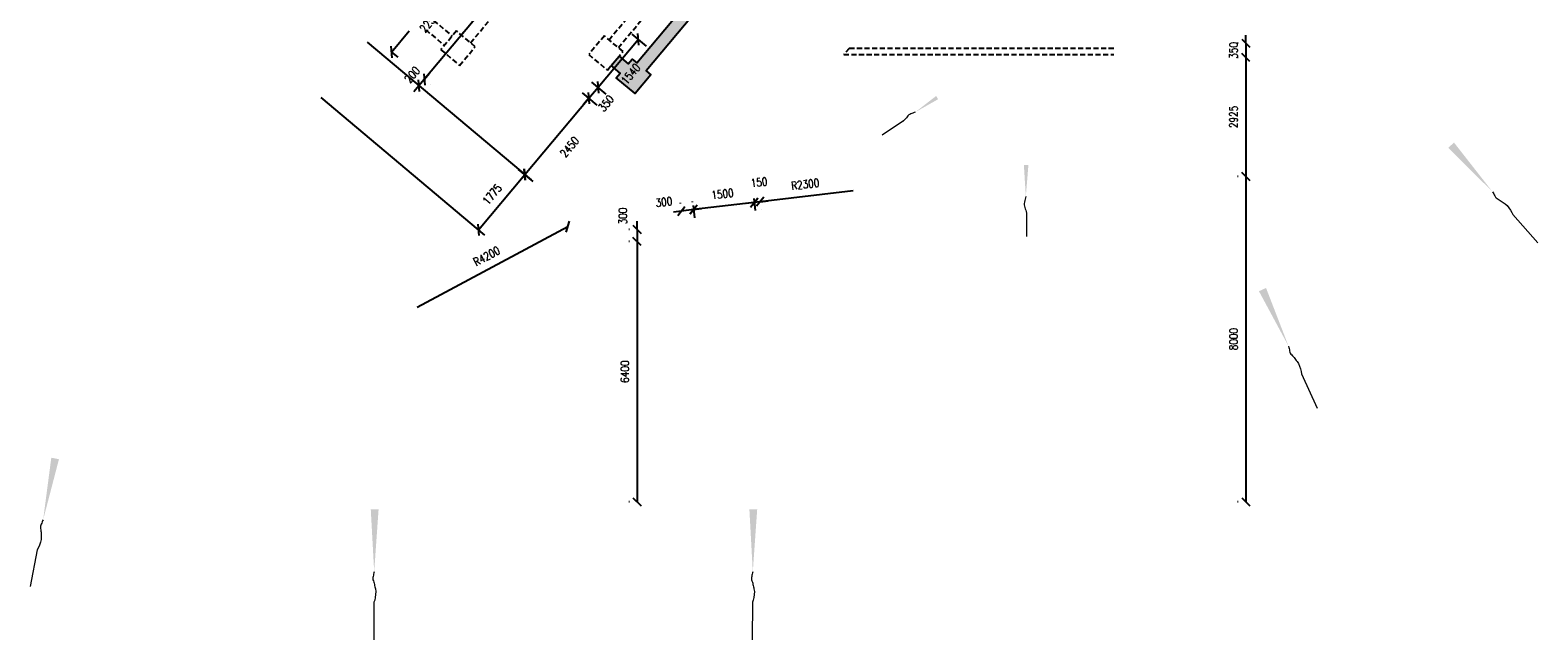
# Model space of a CAD drawing. Header units: millimetres. Extents: x 833220848 to 834439174, y 817676276 to 818025844.
# Tile 15 of 33: x 834224544 to 834261609, y 817904082 to 817919072. Entities that reach past the tile are written whole.
import ezdxf

# ---------------------------------------------------------------- set-up
doc = ezdxf.new("R2010")
doc.units = ezdxf.units.MM
doc.header["$LTSCALE"] = 1000
doc.header["$MEASUREMENT"] = 0
doc.linetypes.add('HIDDEN2', pattern=[0.1875, 0.125, -0.0625])
doc.layers.add('01_Base_Plan', color=5, linetype='Continuous', lineweight=5)
doc.layers.add('VPA031_Dimension GF', color=6, linetype='Continuous', lineweight=13)
for name, color, linetype in [('3B52X-MAGP-P-L000$0$VPA240_road curb', 1, 'Continuous'), ('3B52X_GBP_amendmentC', 150, 'Continuous'), ('Layer 1', 7, 'Continuous'), ('VPA064_C231', 231, 'HIDDEN2')]:
    doc.layers.add(name, color=color, linetype=linetype)
doc.styles.add('RLP-SIMPLEX', font='SIMPLEX.shx', dxfattribs={"width": 0.8})
doc.dimstyles.new('VP-SIMPLEX_D200', dxfattribs={"dimscale": 200, "dimtxt": 1, "dimasz": 1, "dimexe": 1, "dimexo": 1, "dimgap": 1, "dimtad": 1, "dimdec": 1, "dimdsep": 46, "dimtxsty": 'RLP-SIMPLEX', "dimblk": 'OBLIQUE', "dimcen": 1, "dimclrd": 1, "dimclre": 1, "dimclrt": 256, "dimadec": 1, "dimazin": 2, "dimtfac": 1, "dimtdec": 1, "dimtix": 1, "dimtmove": 2, "dimatfit": 1, "dimfxl": 0, "dimtolj": 1, "dimtzin": 0, "dimarcsym": 0})

# ---------------------------------------------------------------- blocks, each defined once
blk = doc.blocks.new('_Oblique')
at = {"color": 0, "linetype": 'ByBlock', "lineweight": -2}
blk.add_line((-0.5, -0.5), (0.5, 0.5), dxfattribs=at)
blk = doc.blocks.new('*D72')
at = {"layer": 'VPA031_Dimension GF', "color": 1, "lineweight": -2}
for p, q in [((834238708, 817917496), (834238351, 817917795)), ((834238505, 817917667), (834238633, 817917820)), ((834238483, 817917228), (834238126, 817917527)), ((834238280, 817917399), (834238505, 817917667)), ((834238280, 817917399), (834238151, 817917245))]:
    blk.add_line(p, q, dxfattribs=at)
at = {"layer": 'VPA031_Dimension GF', "color": 1, "lineweight": -2, "xscale": 200, "yscale": 200, "zscale": 200}
for p, rotation in [((834238505, 817917667), 229.9999999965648), ((834238280, 817917399), 49.99999999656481)]:
    blk.add_blockref('_Oblique', p, dxfattribs=dict(at, rotation=rotation))
at = {"layer": 'VPA031_Dimension GF', "color": 6, "insert": (834238703, 817917272), "char_height": 200, "attachment_point": 5, "rotation": 50, "style": 'RLP-SIMPLEX'}
blk.add_mtext('\\A1;350', dxfattribs=at)
blk = doc.blocks.new('*D73')
at = {"layer": 'VPA031_Dimension GF', "color": 1, "lineweight": -2}
for p, q in [((834242343, 817914835), (834240853, 817914660)), ((834242331, 817914936), (834242366, 817914636)), ((834240841, 817914761), (834240876, 817914461))]:
    blk.add_line(p, q, dxfattribs=at)
at = {"layer": 'VPA031_Dimension GF', "color": 1, "lineweight": -2, "xscale": 200, "yscale": 200, "zscale": 200}
for p, rotation in [((834242343, 817914835), 6.687740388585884), ((834240853, 817914660), 186.6877403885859)]:
    blk.add_blockref('_Oblique', p, dxfattribs=dict(at, rotation=rotation))
at = {"layer": 'VPA031_Dimension GF', "color": 6, "insert": (834241563, 817915045), "char_height": 200, "attachment_point": 5, "rotation": 6.6877, "style": 'RLP-SIMPLEX'}
blk.add_mtext('\\A1;1500', dxfattribs=at)
blk = doc.blocks.new('*D74')
at = {"layer": 'VPA031_Dimension GF', "color": 1, "lineweight": -2}
for p, q in [((834240533, 817914811), (834240531, 817914823)), ((834240830, 817914847), (834240829, 817914858)), ((834240555, 817914624), (834240357, 817914600)), ((834240853, 817914660), (834240555, 817914624)), ((834240853, 817914660), (834241052, 817914684))]:
    blk.add_line(p, q, dxfattribs=at)
at = {"layer": 'VPA031_Dimension GF', "color": 1, "lineweight": -2, "xscale": 200, "yscale": 200, "zscale": 200}
for p, rotation in [((834240555, 817914624), 6.850110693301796), ((834240853, 817914660), 186.8501106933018)]:
    blk.add_blockref('_Oblique', p, dxfattribs=dict(at, rotation=rotation))
at = {"layer": 'VPA031_Dimension GF', "color": 6, "insert": (834240125, 817914849), "char_height": 200, "attachment_point": 5, "rotation": 6.8501, "style": 'RLP-SIMPLEX'}
blk.add_mtext('\\A1;300', dxfattribs=at)
blk = doc.blocks.new('*D122')
at = {"layer": 'VPA031_Dimension GF', "color": 1, "lineweight": -2}
for p, q in [((834242343, 817914834), (834242144, 817914811)), ((834242492, 817914852), (834242343, 817914834)), ((834242492, 817914852), (834242690, 817914875)), ((834242366, 817914636), (834242366, 817914636)), ((834242515, 817914653), (834242515, 817914653))]:
    blk.add_line(p, q, dxfattribs=at)
at = {"layer": 'VPA031_Dimension GF', "color": 1, "lineweight": -2, "xscale": 200, "yscale": 200, "zscale": 200}
for p, rotation in [((834242343, 817914834), 6.687253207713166), ((834242492, 817914852), 186.6872532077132)]:
    blk.add_blockref('_Oblique', p, dxfattribs=dict(at, rotation=rotation))
at = {"layer": 'VPA031_Dimension GF', "color": 6, "insert": (834242463, 817915333), "char_height": 200, "attachment_point": 5, "rotation": 6.6873, "style": 'RLP-SIMPLEX'}
blk.add_mtext('\\A1;150', dxfattribs=at)
blk = doc.blocks.new('*D123')
at = {"layer": 'VPA031_Dimension GF', "color": 1, "lineweight": -2}
blk.add_line((834244776, 817915120), (834242492, 817914852), dxfattribs=at)
at = {"layer": 'VPA031_Dimension GF', "color": 1, "lineweight": -2, "xscale": 200, "yscale": 200, "zscale": 200, "rotation": 186.6879846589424}
blk.add_blockref('_Oblique', (834242492, 817914852), dxfattribs=at)
at = {"layer": 'VPA031_Dimension GF', "color": 6, "insert": (834243599, 817915284), "char_height": 200, "attachment_point": 5, "rotation": 6.688, "style": 'RLP-SIMPLEX'}
blk.add_mtext('\\A1;R2300', dxfattribs=at)
blk = doc.blocks.new('*D142')
at = {"layer": 'VPA031_Dimension GF', "color": 1, "lineweight": -2}
for p, q in [((834234231, 817917859), (834234102, 817917706)), ((834234231, 817917859), (834234359, 817918012)), ((834234102, 817917706), (834233974, 817917552)), ((834234255, 817917577), (834234255, 817917577)), ((834234384, 817917730), (834234384, 817917730))]:
    blk.add_line(p, q, dxfattribs=at)
at = {"layer": 'VPA031_Dimension GF', "color": 1, "lineweight": -2, "xscale": 200, "yscale": 200, "zscale": 200}
for p, rotation in [((834234102, 817917706), 50.00000000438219), ((834234231, 817917859), 230.0000000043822)]:
    blk.add_blockref('_Oblique', p, dxfattribs=dict(at, rotation=rotation))
at = {"layer": 'VPA031_Dimension GF', "color": 6, "insert": (834233937, 817917975), "char_height": 200, "attachment_point": 5, "rotation": 50, "style": 'RLP-SIMPLEX'}
blk.add_mtext('\\A1;200', dxfattribs=at)
blk = doc.blocks.new('*D146')
at = {"layer": 'VPA031_Dimension GF', "color": 1, "lineweight": -2}
for p, q in [((834239281, 817913875), (834239264, 817913875)), ((834239464, 817913875), (834239464, 817907475)), ((834239281, 817907475), (834239264, 817907475))]:
    blk.add_line(p, q, dxfattribs=at)
at = {"layer": 'VPA031_Dimension GF', "color": 1, "lineweight": -2, "xscale": 200, "yscale": 200, "zscale": 200}
for p, rotation in [((834239464, 817913875), 90), ((834239464, 817907475), 270)]:
    blk.add_blockref('_Oblique', p, dxfattribs=dict(at, rotation=rotation))
at = {"layer": 'VPA031_Dimension GF', "color": 6, "insert": (834239164, 817910675), "char_height": 200, "attachment_point": 5, "rotation": 90, "style": 'RLP-SIMPLEX'}
blk.add_mtext('\\A1;6400', dxfattribs=at)
blk = doc.blocks.new('*D158')
at = {"layer": 'VPA031_Dimension GF', "color": 1, "lineweight": -2}
for p, q in [((834234873, 817920257), (834234480, 817919790)), ((834234873, 817920257), (834235026, 817920129)), ((834233426, 817918534), (834233861, 817919052)), ((834233426, 817918534), (834233580, 817918405))]:
    blk.add_line(p, q, dxfattribs=at)
at = {"layer": 'VPA031_Dimension GF', "color": 1, "lineweight": -2, "xscale": 200, "yscale": 200, "zscale": 200}
for p, rotation in [((834234873, 817920257), 50.00000000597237), ((834233426, 817918534), 230.0000000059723)]:
    blk.add_blockref('_Oblique', p, dxfattribs=dict(at, rotation=rotation))
at = {"layer": 'VPA031_Dimension GF', "color": 6, "insert": (834234353, 817919268), "char_height": 200, "attachment_point": 5, "rotation": 50, "style": 'RLP-SIMPLEX'}
blk.add_mtext('\\A1;2250', dxfattribs=at)
blk = doc.blocks.new('*D161')
at = {"layer": 'VPA031_Dimension GF', "color": 1, "lineweight": -2, "ltscale": 500}
for p, q in [((834232830, 817918773), (834236858, 817915393)), ((834231689, 817917413), (834235717, 817914034)), ((834235564, 817914162), (834236705, 817915522))]:
    blk.add_line(p, q, dxfattribs=at)
at = {"layer": 'VPA031_Dimension GF', "color": 1, "lineweight": -2, "ltscale": 500, "xscale": 200, "yscale": 200, "zscale": 200}
for p, rotation in [((834236705, 817915522), 49.99999999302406), ((834235564, 817914162), 229.9999999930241)]:
    blk.add_blockref('_Oblique', p, dxfattribs=dict(at, rotation=rotation))
at = {"layer": 'VPA031_Dimension GF', "ltscale": 500, "insert": (834235905, 817915035), "char_height": 200, "attachment_point": 5, "rotation": 50, "style": 'RLP-SIMPLEX'}
blk.add_mtext('\\A1;1775', dxfattribs=at)
blk = doc.blocks.new('*D162')
at = {"layer": 'VPA031_Dimension GF', "color": 1, "lineweight": -2}
blk.add_line((834234057, 817912260), (834237760, 817914244), dxfattribs=at)
at = {"layer": 'VPA031_Dimension GF', "color": 1, "lineweight": -2, "xscale": 200, "yscale": 200, "zscale": 200, "rotation": 28.18041241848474}
blk.add_blockref('_Oblique', (834237760, 817914244), dxfattribs=at)
at = {"layer": 'VPA031_Dimension GF', "color": 6, "insert": (834235767, 817913517), "char_height": 200, "attachment_point": 5, "rotation": 28.1804, "style": 'RLP-SIMPLEX'}
blk.add_mtext('\\A1;R4200', dxfattribs=at)
blk = doc.blocks.new('*D166')
at = {"layer": 'VPA031_Dimension GF', "color": 1, "lineweight": -2}
for p, q in [((834239698, 817918676), (834239341, 817918975)), ((834238505, 817917667), (834239495, 817918846)), ((834238708, 817917496), (834238351, 817917795))]:
    blk.add_line(p, q, dxfattribs=at)
at = {"layer": 'VPA031_Dimension GF', "color": 1, "lineweight": -2, "xscale": 200, "yscale": 200, "zscale": 200}
for p, rotation in [((834239495, 817918846), 50.00000002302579), ((834238505, 817917667), 230.0000000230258)]:
    blk.add_blockref('_Oblique', p, dxfattribs=dict(at, rotation=rotation))
at = {"layer": 'VPA031_Dimension GF', "color": 6, "insert": (834239310, 817917996), "char_height": 200, "attachment_point": 5, "rotation": 50, "style": 'RLP-SIMPLEX'}
blk.add_mtext('\\A1;1540', dxfattribs=at)
blk = doc.blocks.new('*D167')
at = {"layer": 'VPA031_Dimension GF', "color": 1, "lineweight": -2}
for p, q in [((834236892, 817921030), (834234231, 817917859)), ((834237045, 817920902), (834237045, 817920902)), ((834234384, 817917730), (834234384, 817917730))]:
    blk.add_line(p, q, dxfattribs=at)
at = {"layer": 'VPA031_Dimension GF', "color": 1, "lineweight": -2, "xscale": 200, "yscale": 200, "zscale": 200}
for p, rotation in [((834236892, 817921030), 49.99999999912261), ((834234231, 817917859), 229.9999999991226)]:
    blk.add_blockref('_Oblique', p, dxfattribs=dict(at, rotation=rotation))
at = {"layer": 'VPA031_Dimension GF', "color": 6, "insert": (834235332, 817919637), "char_height": 200, "attachment_point": 5, "rotation": 50, "style": 'RLP-SIMPLEX'}
blk.add_mtext('\\A1;4140', dxfattribs=at)
blk = doc.blocks.new('*D198')
at = {"layer": 'VPA031_Dimension GF', "color": 1, "lineweight": -2}
for p, q in [((834238483, 817917228), (834238126, 817917527)), ((834236705, 817915522), (834238280, 817917399)), ((834236908, 817915351), (834236552, 817915650))]:
    blk.add_line(p, q, dxfattribs=at)
at = {"layer": 'VPA031_Dimension GF', "color": 1, "lineweight": -2, "xscale": 200, "yscale": 200, "zscale": 200}
for p, rotation in [((834238280, 817917399), 50.00000000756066), ((834236705, 817915522), 230.0000000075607)]:
    blk.add_blockref('_Oblique', p, dxfattribs=dict(at, rotation=rotation))
at = {"layer": 'VPA031_Dimension GF', "color": 6, "insert": (834237803, 817916200), "char_height": 200, "attachment_point": 5, "rotation": 50, "style": 'RLP-SIMPLEX'}
blk.add_mtext('\\A1;2450', dxfattribs=at)
blk = doc.blocks.new('*D199')
at = {"layer": 'VPA031_Dimension GF', "color": 1, "lineweight": -2}
for p, q in [((834239281, 817914175), (834239264, 817914175)), ((834239464, 817914175), (834239464, 817914375)), ((834239464, 817914175), (834239464, 817913875)), ((834239281, 817913875), (834239264, 817913875)), ((834239464, 817913875), (834239464, 817913675))]:
    blk.add_line(p, q, dxfattribs=at)
at = {"layer": 'VPA031_Dimension GF', "color": 1, "lineweight": -2, "xscale": 200, "yscale": 200, "zscale": 200}
for p, rotation in [((834239464, 817914175), 270), ((834239464, 817913875), 90)]:
    blk.add_blockref('_Oblique', p, dxfattribs=dict(at, rotation=rotation))
at = {"layer": 'VPA031_Dimension GF', "color": 6, "insert": (834239114, 817914502), "char_height": 200, "attachment_point": 5, "rotation": 90, "style": 'RLP-SIMPLEX'}
blk.add_mtext('\\A1;300', dxfattribs=at)
blk = doc.blocks.new('*D200')
at = {"layer": 'VPA031_Dimension GF', "color": 1, "lineweight": -2}
for p, q in [((834254245, 817915475), (834254229, 817915475)), ((834254429, 817915475), (834254429, 817907475)), ((834254245, 817907475), (834254229, 817907475))]:
    blk.add_line(p, q, dxfattribs=at)
at = {"layer": 'VPA031_Dimension GF', "color": 1, "lineweight": -2, "xscale": 200, "yscale": 200, "zscale": 200}
for p, rotation in [((834254429, 817915475), 90), ((834254429, 817907475), 270)]:
    blk.add_blockref('_Oblique', p, dxfattribs=dict(at, rotation=rotation))
at = {"layer": 'VPA031_Dimension GF', "color": 6, "insert": (834254129, 817911475), "char_height": 200, "attachment_point": 5, "rotation": 90, "style": 'RLP-SIMPLEX'}
blk.add_mtext('\\A1;8000', dxfattribs=at)
blk = doc.blocks.new('*D201')
at = {"layer": 'VPA031_Dimension GF', "color": 1, "lineweight": -2}
for p, q in [((834254245, 817918400), (834254229, 817918400)), ((834254429, 817918400), (834254429, 817915475)), ((834254245, 817915475), (834254229, 817915475))]:
    blk.add_line(p, q, dxfattribs=at)
at = {"layer": 'VPA031_Dimension GF', "color": 1, "lineweight": -2, "xscale": 200, "yscale": 200, "zscale": 200}
for p, rotation in [((834254429, 817918400), 90), ((834254429, 817915475), 270)]:
    blk.add_blockref('_Oblique', p, dxfattribs=dict(at, rotation=rotation))
at = {"layer": 'VPA031_Dimension GF', "color": 6, "insert": (834254129, 817916938), "char_height": 200, "attachment_point": 5, "rotation": 90, "style": 'RLP-SIMPLEX'}
blk.add_mtext('\\A1;2925', dxfattribs=at)
blk = doc.blocks.new('*D202')
at = {"layer": 'VPA031_Dimension GF', "color": 1, "lineweight": -2}
for p, q in [((834254429, 817918750), (834254429, 817918950)), ((834254245, 817918750), (834254229, 817918750)), ((834254429, 817918750), (834254429, 817918400)), ((834254245, 817918400), (834254229, 817918400)), ((834254429, 817918400), (834254429, 817918200))]:
    blk.add_line(p, q, dxfattribs=at)
at = {"layer": 'VPA031_Dimension GF', "color": 1, "lineweight": -2, "xscale": 200, "yscale": 200, "zscale": 200}
for p, rotation in [((834254429, 817918750), 270), ((834254429, 817918400), 90)]:
    blk.add_blockref('_Oblique', p, dxfattribs=dict(at, rotation=rotation))
at = {"layer": 'VPA031_Dimension GF', "color": 6, "insert": (834254129, 817918575), "char_height": 200, "attachment_point": 5, "rotation": 90, "style": 'RLP-SIMPLEX'}
blk.add_mtext('\\A1;350', dxfattribs=at)
blk = doc.blocks.new('Tactile Amendment B')
at = {"layer": '3B52X-MAGP-P-L000$0$VPA240_road curb', "color": 150, "linetype": 'HIDDEN2'}
for p, q in [((124689, 15257), (125148, 14871)), ((124882, 15487), (125341, 15101))]:
    blk.add_line(p, q, dxfattribs=at)
for points in [[(137741, 25895), (137970, 25702), (138163, 25932), (137933, 26125), (137741, 25895)], [(137548, 25665), (137777, 25473), (137970, 25702), (137741, 25895), (137548, 25665)], [(138163, 25932), (137777, 25473), (138237, 25087), (138623, 25547)], [(138237, 25087), (138467, 24894), (138660, 25124), (138430, 25317), (138237, 25087)], [(138430, 25317), (138660, 25124), (138853, 25354), (138623, 25547), (138430, 25317)], [(138660, 25124), (138890, 24931), (139082, 25161), (138853, 25354), (138660, 25124)], [(138467, 24894), (138697, 24701), (138890, 24931), (138660, 25124), (138467, 24894)], [(138697, 24701), (138927, 24508), (139119, 24738), (138890, 24931), (138697, 24701)], [(138890, 24931), (139119, 24738), (139312, 24968), (139082, 25161), (138890, 24931)], [(139119, 24738), (139349, 24545), (139542, 24775), (139312, 24968), (139119, 24738)], [(138927, 24508), (139156, 24316), (139349, 24545), (139119, 24738), (138927, 24508)], [(139542, 24775), (139156, 24316), (139616, 23930), (140002, 24390)], [(126890, 16946), (126504, 16487), (126964, 16101), (127349, 16561)], [(125447, 15227), (125061, 14767), (125521, 14381), (125906, 14841)], [(129081, 15108), (128695, 14648), (129155, 14263), (129540, 14722)]]:
    blk.add_lwpolyline(points, close=True, dxfattribs=at)
for points in [[(129195, 15012), (137892, 25376)], [(129425, 14819), (138122, 25183)], [(125562, 15130), (126619, 16390)], [(125791, 14937), (126849, 16198)]]:
    blk.add_lwpolyline(points, dxfattribs=at)

msp = doc.modelspace()

# ---------------------------------------------------------------- hatches: boundary and pattern name
at = {"layer": 'VPA064_C231', "ltscale": 500}
h = msp.add_hatch(color=256, dxfattribs=at)
h.dxf.hatch_style = 1
h.paths.add_polyline_path([(834239684.83, 817918073.21), (834248381.75, 817928437.79), (834248151.94, 817928630.62), (834239455.02, 817918266.04)])
h = msp.add_hatch(color=256, dxfattribs=at)
h.dxf.hatch_style = 1
h.paths.add_polyline_path([(834239799.74, 817917976.79), (834239340.11, 817918362.46), (834239243.7, 817918247.55), (834239023.46, 817918432.36), (834238830.62, 817918202.54), (834239050.86, 817918017.74), (834238954.44, 817917902.83), (834239414.07, 817917517.16)])

# ---------------------------------------------------------------- linework, layer by layer
at = {"layer": '01_Base_Plan'}
for p, q in [((834246012.91, 817916838.62), (834245492.94, 817916489.68)), ((834249040.42, 817914549.95), (834249036.4, 817913996.12)), ((834260995, 817914536.6), (834261608.83, 817913847.18)), ((834255795.89, 817910618.49), (834256182.57, 817909780.3)), ((834224720.4, 817906298.71), (834224544.05, 817905392.62)), ((834232996.18, 817905005.18), (834232989.47, 817904082.12)), ((834242303.89, 817905005.18), (834242297.18, 817904082.12))]:
    msp.add_line(p, q, dxfattribs=at)
at = {"layer": '01_Base_Plan', "flags": 128}
for points in [[(834246300.66, 817917053.96), (834246273.64, 817917043.81), (834246247.19, 817917032.84), (834246220.17, 817917022.7), (834246193.15, 817917012.55), (834246166.13, 817917002.4), (834246141.96, 817916988.14), (834246121.75, 817916968.12), (834246103.82, 817916944.81), (834246085.64, 817916920.1), (834246067.71, 817916896.79), (834246048.07, 817916875.95), (834246028.44, 817916855.1), (834246008.81, 817916834.26), (834246003.09, 817916828.19)], [(834249021.22, 817914980.81), (834249013.03, 817914947.16), (834249006.04, 817914913.52), (834248997.86, 817914879.87), (834248989.67, 817914846.21), (834248981.48, 817914812.56), (834248979.29, 817914778.95), (834248985.5, 817914745.39), (834248996.51, 817914711.85), (834249008.73, 817914677.13), (834249019.74, 817914643.6), (834249027.15, 817914610.04), (834249034.56, 817914576.49), (834249041.97, 817914542.94), (834249044.13, 817914533.17)], [(834260496.78, 817915095.95), (834260510.52, 817915070.57), (834260524.99, 817915045.86), (834260538.73, 817915020.48), (834260552.46, 817914995.1), (834260566.2, 817914969.71), (834260583.63, 817914947.7), (834260606.22, 817914930.42), (834260631.76, 817914915.84), (834260658.71, 817914901.19), (834260684.25, 817914886.61), (834260707.58, 817914870), (834260730.91, 817914853.39), (834260754.23, 817914836.79), (834260777.56, 817914820.18), (834260801.56, 817914802.83), (834260851.34, 817914760.28), (834260896.38, 817914706.61), (834260936.26, 817914648.21), (834260970.48, 817914590.07), (834260995, 817914536.6)], [(834255481.98, 817911298.61), (834255487.74, 817911270.33), (834255494.4, 817911242.48), (834255500.16, 817911214.2), (834255505.91, 817911185.91), (834255511.67, 817911157.63), (834255521.94, 817911131.51), (834255538.52, 817911108.4), (834255558.71, 817911087.02), (834255580.24, 817911065.16), (834255600.43, 817911043.78), (834255617.92, 817911021.1), (834255635.4, 817910998.42), (834255652.89, 817910975.75), (834255670.37, 817910953.07), (834255688.29, 817910929.49), (834255723.53, 817910874.29), (834255751.01, 817910809.84), (834255772.17, 817910742.37), (834255787.99, 817910676.78), (834255795.89, 817910618.49)], [(834224863.37, 817907034), (834224851.5, 817907007.69), (834224840.62, 817906981.21), (834224828.76, 817906954.9), (834224816.89, 817906928.59), (834224805.03, 817906902.28), (834224798.08, 817906875.08), (834224798.03, 817906846.64), (834224801.91, 817906817.48), (834224806.59, 817906787.17), (834224810.47, 817906758.01), (834224811.4, 817906729.39), (834224812.33, 817906700.77), (834224813.26, 817906672.15), (834224814.19, 817906643.53), (834224814.94, 817906613.92), (834224811.26, 817906548.54), (834224795.86, 817906480.19), (834224773.58, 817906413.08), (834224748.07, 817906350.62), (834224720.4, 817906298.71)], [(834233001.48, 817905754.23), (834232994.65, 817905726.19), (834232988.83, 817905698.15), (834232982.01, 817905670.11), (834232975.18, 817905642.06), (834232968.36, 817905614.02), (834232966.53, 817905586.01), (834232971.71, 817905558.04), (834232980.88, 817905530.1), (834232991.07, 817905501.16), (834233000.24, 817905473.22), (834233006.42, 817905445.26), (834233012.59, 817905417.29), (834233018.77, 817905389.33), (834233024.94, 817905361.37), (834233031.13, 817905332.41), (834233039.53, 817905267.46), (834233036.97, 817905197.44), (834233027.41, 817905127.38), (834233013.83, 817905061.29), (834232996.18, 817905005.18)], [(834242309.19, 817905754.23), (834242302.37, 817905726.19), (834242296.54, 817905698.15), (834242289.72, 817905670.11), (834242282.9, 817905642.06), (834242276.07, 817905614.02), (834242274.25, 817905586.01), (834242279.42, 817905558.04), (834242288.6, 817905530.1), (834242298.78, 817905501.16), (834242307.96, 817905473.22), (834242314.13, 817905445.26), (834242320.31, 817905417.29), (834242326.48, 817905389.33), (834242332.66, 817905361.37), (834242338.84, 817905332.41), (834242347.25, 817905267.46), (834242344.69, 817905197.44), (834242335.13, 817905127.38), (834242321.54, 817905061.29), (834242303.89, 817905005.18)]]:
    msp.add_lwpolyline(points, dxfattribs=at)
at = {"layer": '01_Base_Plan'}
for points in [[(834246300.66, 817917053.96), (834246866.38, 817917374.55), (834246815.27, 817917452.79)], [(834260496.78, 817915095.95), (834259548.34, 817916307.37), (834259404.66, 817916179.98)], [(834249021.22, 817914980.81), (834249085.4, 817915758.47), (834248973.28, 817915760.62)], [(834255481.98, 817911298.61), (834254927.07, 817912733.58), (834254752.54, 817912653.51)], [(834224863.37, 817907034), (834225252.14, 817908522.61), (834225063.73, 817908559.69)], [(834233001.48, 817905754.23), (834233109.85, 817907288.94), (834232917.84, 817907290.74)], [(834242309.19, 817905754.23), (834242417.56, 817907288.94), (834242225.55, 817907290.74)]]:
    msp.add_solid(points, dxfattribs=at)
at = {"layer": '3B52X-MAGP-P-L000$0$VPA240_road curb', "color": 150, "linetype": 'HIDDEN2'}
msp.add_lwpolyline([(834251182.35, 817918625.05), (834244682.16, 817918625.05), (834244544.94, 817918475.05), (834251182.35, 817918475.05)], dxfattribs=at)
at = {"layer": 'Layer 1', "ltscale": 500}
msp.add_lwpolyline([(834239023.46, 817918432.36), (834239243.7, 817918247.55), (834239340.11, 817918362.46), (834239455.02, 817918266.04), (834248151.94, 817928630.62), (834247117.78, 817929498.39), (834247503.45, 817929958.01), (834249801.58, 817928029.65), (834249415.91, 817927570.02), (834248381.75, 817928437.79), (834239684.83, 817918073.21), (834239799.74, 817917976.79), (834239414.07, 817917517.16), (834238954.44, 817917902.83), (834239050.86, 817918017.74), (834238830.62, 817918202.54), (834239023.46, 817918432.36)], dxfattribs=at)

# ---------------------------------------------------------------- block references
at = {"layer": '3B52X_GBP_amendmentC', "color": 150, "linetype": 'HIDDEN2'}
msp.add_blockref('Tactile Amendment B', (834109579.69, 817903824.86), dxfattribs=at)

# ---------------------------------------------------------------- dimensions: what is measured, and where the dimension line sits
at = {"layer": 'VPA031_Dimension GF'}
for p1, p2, distance, picture, middle in [((834236891.91, 817921030.29), (834234230.77, 817917858.87), 0, '*D167', (834235331.53, 817919637.42)), ((834254445.37, 817918750.05), (834254445.37, 817918400.05), -16.78, '*D202', (834254128.59, 817918575.05)), ((834234230.77, 817917858.87), (834234102.21, 817917705.66), 0, '*D142', (834233936.68, 817917975.1)), ((834254445.37, 817918400.05), (834254445.37, 817915475.05), -16.78, '*D201', (834254128.59, 817916937.55)), ((834254445.37, 817915475.05), (834254445.37, 817907475.05), -16.78, '*D200', (834254128.59, 817911475.05)), ((834242307.56, 817915134.57), (834240817.78, 817914959.88), 302.1, '*D73', (834241562.91, 817915045.13)), ((834239481.01, 817913875.05), (834239481.01, 817907475.05), -16.78, '*D146', (834239164.23, 817910675.05))]:
    dim = msp.add_aligned_dim(p1=p1, p2=p2, distance=distance, dimstyle='VP-SIMPLEX_D200', override={"dimclrt": 6}, dxfattribs=at)
    dim.commit()
    dim.dimension.update_dxf_attribs({"geometry": picture, "text_midpoint": middle})
for base, p1, p2, angle, picture, middle in [((834234872.65, 817920257.43), (834233273.17, 817918662.39), (834234719.44, 817920385.99), 50, '*D158', (834234353.46, 817919267.52)), ((834239494.53, 817918846.43), (834238861.22, 817917367.52), (834239851.11, 817918547.22), 50, '*D166', (834239310.06, 817917996.06)), ((834238504.63, 817917666.73), (834238636.24, 817917099.4), (834238861.22, 817917367.52), 50, '*D72', (834238702.63, 817917272.14)), ((834238279.66, 817917398.61), (834237061.41, 817915222.59), (834238636.24, 817917099.4), 50, '*D198', (834237802.73, 817916199.68)), ((834242342.74, 817914834.49), (834242491.73, 817914851.99), (834242342.74, 817914834.52), 186.687253, '*D122', (834242462.89, 817915333.43)), ((834240555.09, 817914624.03), (834240854.28, 817914648.7), (834240556.42, 817914612.92), 186.850111, '*D74', (834240125.4, 817914849.33)), ((834239464.23, 817913875.05), (834239481.01, 817914175.05), (834239481.01, 817913875.05), 270, '*D199', (834239114.23, 817914501.95))]:
    dim = msp.add_linear_dim(base=base, p1=p1, p2=p2, angle=angle, dimstyle='VP-SIMPLEX_D200', override={"dimclrt": 6}, dxfattribs=at)
    dim.commit()
    dim.dimension.update_dxf_attribs({"geometry": picture, "text_midpoint": middle, "dimtype": 161})
at = {"layer": 'VPA031_Dimension GF', "ltscale": 500}
dim = msp.add_aligned_dim(p1=(834231536.16, 817917541.74), p2=(834232677.1, 817918901.46), distance=-5257.82, dimstyle='VP-SIMPLEX_D200', dxfattribs=at)
dim.commit()
dim.dimension.update_dxf_attribs({"geometry": '*D161', "text_midpoint": (834235904.54, 817915034.77)})
at = {"layer": 'VPA031_Dimension GF'}
for center, mpoint, override, picture, middle in [((834244776.05, 817915119.82), (834242491.74, 817914851.96), {"dimclrt": 6}, '*D123', (834243598.96, 817915283.85)), ((834234057.19, 817912260.45), (834237759.52, 817914244), {"dimrnd": 5, "dimclrt": 6}, '*D162', (834235766.68, 817913516.67))]:
    dim = msp.add_radius_dim(center=center, mpoint=mpoint, dimstyle='VP-SIMPLEX_D200', override=override, dxfattribs=at)
    dim.commit()
    dim.dimension.update_dxf_attribs({"geometry": picture, "text_midpoint": middle})

doc.saveas('drawing.dxf')
